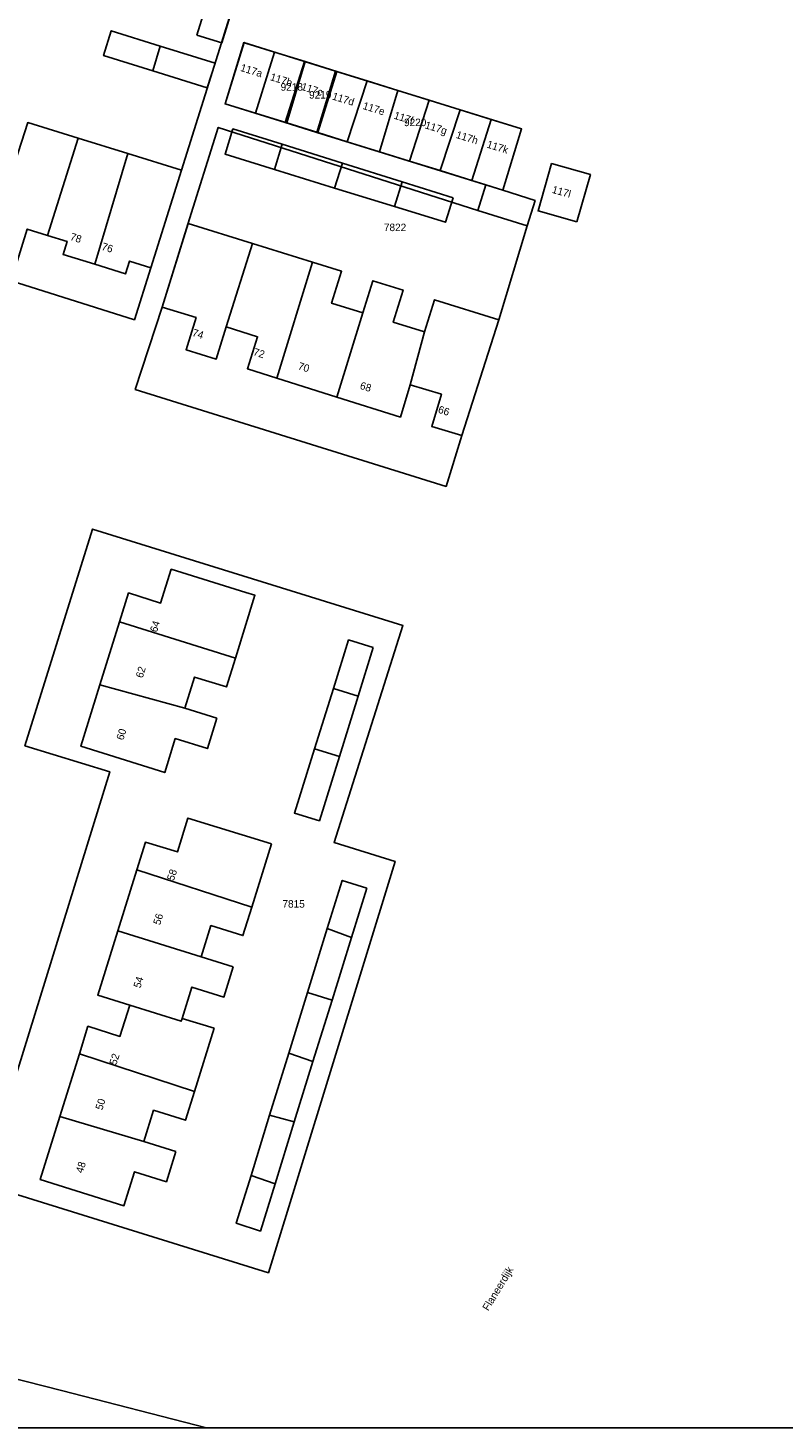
# Model space of a CAD drawing. Header units: metres. Extents: x 91564 to 92566, y 393362 to 394362.
# Tile 52 of 86: x 92424 to 92494, y 393362 to 393493. Entities that reach past the tile are written whole.
import ezdxf

# ---------------------------------------------------------------- set-up
doc = ezdxf.new("R2010")
doc.units = ezdxf.units.M
doc.linetypes.add('HIDDEN', pattern=[5.35, 2.675, -2.675])
for name, color, linetype in [('ADRES', 1, 'CONTINUOUS'), ('PAND', 1, 'CONTINUOUS'), ('PERCEEL', 7, 'CONTINUOUS'), ('PERCEELNUMMER', 7, 'CONTINUOUS'), ('TEC-RASTERVERDELING', 9, 'HIDDEN')]:
    doc.layers.add(name, color=color, linetype=linetype)

msp = doc.modelspace()

# ---------------------------------------------------------------- linework, layer by layer
at = {"layer": 'PAND'}
for points in [[(92439.522, 393491.999), (92441.844, 393491.281), (92443.026, 393495.101), (92440.704, 393495.82), (92439.522, 393491.999)], [(92436.115, 393490.974), (92431.545, 393492.396), (92430.823, 393490.076), (92435.416, 393488.647), (92436.115, 393490.974)], [(92436.115, 393490.974), (92435.416, 393488.647), (92440.496, 393487.066), (92441.23, 393489.382), (92436.115, 393490.974)], [(92446.781, 393490.405), (92444.073, 393491.247), (92443.928, 393491.292), (92442.165, 393485.579), (92445.005, 393484.697), (92446.781, 393490.405)], [(92449.634, 393489.518), (92446.781, 393490.405), (92445.005, 393484.697), (92447.912, 393483.794), (92449.634, 393489.518)], [(92452.578, 393488.603), (92449.634, 393489.518), (92447.912, 393483.794), (92450.807, 393482.895), (92452.578, 393488.603)], [(92455.414, 393487.722), (92452.578, 393488.603), (92450.807, 393482.895), (92453.547, 393482.044), (92455.414, 393487.722)], [(92458.29, 393486.827), (92455.414, 393487.722), (92453.547, 393482.044), (92456.565, 393481.107), (92458.29, 393486.827)], [(92461.221, 393485.916), (92458.29, 393486.827), (92456.565, 393481.107), (92459.367, 393480.237), (92461.221, 393485.916)], [(92464.094, 393485.023), (92461.221, 393485.916), (92459.367, 393480.237), (92462.235, 393479.346), (92464.094, 393485.023)], [(92467.009, 393484.117), (92464.094, 393485.023), (92462.235, 393479.346), (92465.202, 393478.425), (92467.009, 393484.117)], [(92425.593, 393473.307), (92428.443, 393482.377), (92423.749, 393483.831), (92419.574, 393470.989), (92422.512, 393470.069), (92423.694, 393473.899), (92425.593, 393473.307)], [(92447.499, 393481.803), (92442.9, 393483.239), (92442.162, 393480.876), (92446.762, 393479.457), (92447.499, 393481.803)], [(92469.84, 393483.237), (92467.009, 393484.117), (92465.202, 393478.425), (92466.492, 393478.024), (92468.099, 393477.516), (92469.84, 393483.237)], [(92433.098, 393480.936), (92428.443, 393482.377), (92425.593, 393473.307), (92427.417, 393472.738), (92427.042, 393471.535), (92429.996, 393470.614), (92433.098, 393480.936)], [(92453.112, 393480.05), (92447.499, 393481.803), (92446.762, 393479.457), (92452.381, 393477.724), (92453.112, 393480.05)], [(92438.081, 393479.393), (92433.098, 393480.936), (92429.996, 393470.614), (92432.871, 393469.717), (92433.238, 393470.909), (92435.234, 393470.286), (92438.081, 393479.393)], [(92458.697, 393478.305), (92453.112, 393480.05), (92452.381, 393477.724), (92457.972, 393476), (92458.697, 393478.305)], [(92475.003, 393474.579), (92476.264, 393478.987), (92472.642, 393480.006), (92471.381, 393475.598), (92475.003, 393474.579)], [(92463.447, 393476.822), (92458.697, 393478.305), (92457.972, 393476), (92462.722, 393474.535), (92463.447, 393476.822)], [(92468.099, 393477.516), (92466.492, 393478.024), (92465.748, 393475.638), (92470.359, 393474.2), (92471.093, 393476.555), (92468.099, 393477.516)], [(92442.277, 393464.765), (92444.708, 393472.548), (92438.709, 393474.407), (92436.28, 393466.614), (92439.452, 393465.636), (92438.528, 393462.635), (92441.342, 393461.768), (92442.277, 393464.765)], [(92450.329, 393470.807), (92444.708, 393472.548), (92442.277, 393464.765), (92445.189, 393463.857), (92444.254, 393460.859), (92446.981, 393459.999), (92450.329, 393470.807)], [(92455.024, 393466.075), (92452.11, 393466.978), (92453.037, 393469.968), (92450.329, 393470.807), (92446.981, 393459.999), (92452.594, 393458.229), (92455.024, 393466.075)], [(92460.767, 393464.306), (92457.854, 393465.209), (92458.78, 393468.199), (92455.953, 393469.075), (92455.024, 393466.075), (92452.594, 393458.229), (92458.521, 393456.36), (92459.428, 393459.367), (92460.767, 393464.306)], [(92467.712, 393465.432), (92461.694, 393467.296), (92460.767, 393464.306), (92459.428, 393459.367), (92462.348, 393458.486), (92461.444, 393455.49), (92464.245, 393454.645), (92467.712, 393465.432)], [(92444.113, 393439.996), (92437.143, 393442.159), (92436.149, 393439.009), (92433.16, 393439.952), (92432.318, 393437.249), (92443.13, 393433.88), (92444.947, 393439.737), (92444.113, 393439.996)], [(92443.13, 393433.88), (92432.318, 393437.249), (92430.485, 393431.369), (92438.398, 393429.194), (92439.302, 393432.107), (92442.291, 393431.18), (92443.13, 393433.88)], [(92455.995, 393434.848), (92453.695, 393435.576), (92452.271, 393431.03), (92454.58, 393430.31), (92455.995, 393434.848)], [(92441.387, 393428.267), (92438.398, 393429.194), (92430.485, 393431.369), (92428.703, 393425.652), (92436.536, 393423.197), (92437.517, 393426.358), (92440.507, 393425.43), (92441.387, 393428.267)], [(92454.58, 393430.31), (92452.271, 393431.03), (92450.515, 393425.422), (92452.831, 393424.701), (92454.58, 393430.31)], [(92452.831, 393424.701), (92450.515, 393425.422), (92448.634, 393419.416), (92450.961, 393418.705), (92452.831, 393424.701)], [(92446.498, 393416.556), (92438.701, 393418.949), (92437.721, 393415.797), (92434.728, 393416.698), (92433.927, 393414.13), (92444.658, 393410.637), (92446.498, 393416.556)], [(92444.658, 393410.637), (92433.927, 393414.13), (92432.148, 393408.43), (92439.936, 393405.999), (92440.843, 393408.914), (92443.833, 393407.983), (92444.658, 393410.637)], [(92455.391, 393412.402), (92453.092, 393413.128), (92451.702, 393408.633), (92453.968, 393407.821), (92455.391, 393412.402)], [(92453.968, 393407.821), (92451.702, 393408.633), (92449.862, 393402.681), (92452.147, 393401.963), (92453.968, 393407.821)], [(92442.927, 393405.069), (92439.936, 393405.999), (92432.148, 393408.43), (92430.272, 393402.419), (92433.261, 393401.488), (92438.067, 393399.992), (92438.152, 393400.266), (92439.059, 393403.18), (92442.05, 393402.25), (92442.927, 393405.069)], [(92452.147, 393401.963), (92449.862, 393402.681), (92448.111, 393397.015), (92450.366, 393396.232), (92452.147, 393401.963)], [(92441.143, 393399.336), (92438.152, 393400.266), (92438.067, 393399.992), (92433.261, 393401.488), (92432.354, 393398.576), (92429.363, 393399.526), (92428.561, 393396.95), (92439.312, 393393.448), (92441.143, 393399.336)], [(92439.312, 393393.448), (92428.561, 393396.95), (92426.741, 393391.104), (92434.576, 393388.771), (92435.483, 393391.686), (92438.474, 393390.755), (92439.312, 393393.448)], [(92450.366, 393396.232), (92448.111, 393397.015), (92446.32, 393391.223), (92448.624, 393390.626), (92450.366, 393396.232)], [(92437.567, 393387.841), (92434.576, 393388.771), (92426.741, 393391.104), (92424.909, 393385.219), (92432.715, 393382.79), (92433.699, 393385.953), (92436.69, 393385.022), (92437.567, 393387.841)], [(92448.624, 393390.626), (92446.32, 393391.223), (92444.582, 393385.6), (92446.827, 393384.841), (92448.624, 393390.626)], [(92446.827, 393384.841), (92444.582, 393385.6), (92443.207, 393381.153), (92445.454, 393380.423), (92446.827, 393384.841)]]:
    msp.add_lwpolyline(points, dxfattribs=at)
at = {"layer": 'PERCEEL'}
for points in [[(92415.003, 393368.57), (92426.897, 393365.546), (92440.424, 393362.049), (92564.497, 393362.049), (92564.497, 393717.164)], [(92426.852, 393532.6), (92421.71, 393516.135), (92416.66, 393500), (92408.185, 393473.47), (92433.707, 393465.442), (92435.23, 393470.285), (92438.088, 393479.404), (92441.84, 393491.28), (92447.795, 393510.53), (92451.19, 393521.265), (92453.86, 393529.87), (92451.56, 393530.6), (92448.43, 393531.232), (92444.093, 393532.109), (92431.723, 393534.607), (92430.844, 393534.785), (92429.886, 393534.813), (92428.918, 393534.583), (92428.102, 393534.143), (92427.411, 393533.504), (92426.893, 393532.691), (92426.852, 393532.6)], [(92408.185, 393473.47), (92416.66, 393500), (92421.71, 393516.135), (92426.852, 393532.6), (92426.893, 393532.691), (92427.411, 393533.504), (92428.102, 393534.143), (92428.918, 393534.583), (92429.886, 393534.813), (92430.844, 393534.785), (92431.723, 393534.607), (92444.093, 393532.109), (92448.43, 393531.232), (92451.56, 393530.6), (92453.86, 393529.87), (92451.19, 393521.265), (92447.795, 393510.53), (92441.84, 393491.28), (92438.088, 393479.404), (92435.23, 393470.285), (92433.707, 393465.442), (92408.185, 393473.47)], [(92449.577, 393489.533), (92443.925, 393491.29), (92442.165, 393485.575), (92447.779, 393483.831), (92449.577, 393489.533)], [(92442.165, 393485.575), (92443.925, 393491.29), (92449.577, 393489.533), (92452.453, 393488.639), (92469.84, 393483.235), (92468.097, 393477.521), (92450.739, 393482.91), (92447.779, 393483.831), (92442.165, 393485.575)], [(92447.779, 393483.831), (92450.739, 393482.91), (92452.453, 393488.639), (92449.577, 393489.533), (92447.779, 393483.831)], [(92452.453, 393488.639), (92450.739, 393482.91), (92468.097, 393477.521), (92469.84, 393483.235), (92452.453, 393488.639)], [(92441.523, 393483.377), (92438.685, 393474.343), (92436.28, 393466.61), (92433.78, 393458.935), (92462.792, 393449.89), (92464.245, 393454.64), (92467.71, 393465.43), (92470.355, 393474.2), (92465.745, 393475.635), (92441.523, 393483.377)], [(92433.78, 393458.935), (92436.28, 393466.61), (92438.685, 393474.343), (92441.523, 393483.377), (92465.745, 393475.635), (92470.355, 393474.2), (92467.71, 393465.43), (92464.245, 393454.64), (92462.792, 393449.89), (92433.78, 393458.935)], [(92429.791, 393445.916), (92423.48, 393425.695), (92431.395, 393423.265), (92419.485, 393384.83), (92446.205, 393376.539), (92458.031, 393414.905), (92452.331, 393416.671), (92458.766, 393436.904), (92429.791, 393445.916)], [(92419.485, 393384.83), (92431.395, 393423.265), (92423.48, 393425.695), (92429.791, 393445.916), (92458.766, 393436.904), (92452.331, 393416.671), (92458.031, 393414.905), (92446.205, 393376.539), (92419.485, 393384.83)], [(92406.866, 393362.049), (92440.424, 393362.049), (92426.897, 393365.546), (92415.003, 393368.57)]]:
    msp.add_lwpolyline(points, dxfattribs=at)
at = {"layer": 'TEC-RASTERVERDELING'}
msp.add_lwpolyline([(91564.497, 393362.049), (92564.497, 393362.049), (92564.497, 394362.049), (91564.497, 394362.049), (91564.497, 393362.049)], dxfattribs=at)

# ---------------------------------------------------------------- texts
at = {"layer": 'ADRES'}
for s, rotation, p in [('117a', 342.697, (92443.531, 393488.667)), ('117b', 342.697, (92446.312, 393487.803)), ('117c', 342.697, (92449.21, 393486.902)), ('117d', 342.697, (92452.101, 393486.004)), ('117e', 342.697, (92454.956, 393485.116)), ('117f', 342.697, (92457.86, 393484.213)), ('117g', 342.697, (92460.762, 393483.311)), ('117h', 342.697, (92463.656, 393482.411)), ('117k', 342.697, (92466.529, 393481.518)), ('117l', 344.301, (92472.617, 393477.286)), ('78', 342.697, (92427.642, 393472.897)), ('76', 342.697, (92430.575, 393471.984)), ('74', 342.599, (92439.034, 393463.942)), ('72', 342.599, (92444.736, 393462.146)), ('70', 342.599, (92448.908, 393460.829)), ('68', 342.599, (92454.69, 393459.006)), ('66', 342.599, (92461.983, 393456.777)), ('64', 72.697, (92435.797, 393436.23)), ('62', 72.697, (92434.465, 393431.961)), ('60', 72.697, (92432.658, 393426.161)), ('58', 72.296, (92437.378, 393413.049)), ('56', 72.296, (92436.09, 393408.923)), ('54', 72.296, (92434.251, 393403.032)), ('52', 72.296, (92432.008, 393395.859)), ('50', 72.296, (92430.699, 393391.653)), ('48', 72.296, (92428.867, 393385.771)), ('Flaneerdijk', 58.803, (92466.732, 393372.918))]:
    msp.add_text(s, height=0.7, rotation=rotation, dxfattribs=at).set_placement(p)
at = {"layer": 'PERCEELNUMMER'}
for s, p in [('9218', (92447.346, 393486.808)), ('9219', (92450.002, 393486.069)), ('9220', (92458.863, 393483.5)), ('7822', (92456.986, 393473.706)), ('7815', (92447.515, 393410.594))]:
    msp.add_text(s, height=0.7, dxfattribs=at).set_placement(p)

doc.saveas('drawing.dxf')
